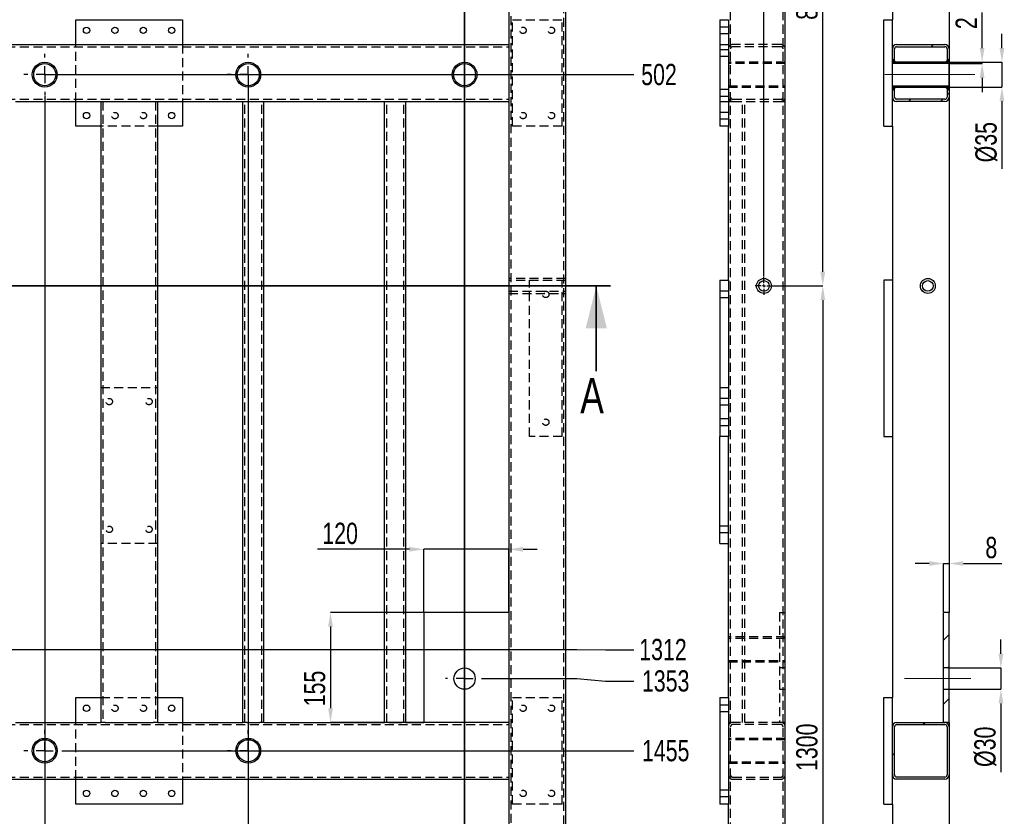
# Model space of a CAD drawing. Header units: millimetres. Extents: x 5 to 589, y 5 to 415.
# Tile 5 of 18: x 110 to 249, y 211 to 324. Entities that reach past the tile are written whole.
import ezdxf

# ---------------------------------------------------------------- set-up
doc = ezdxf.new("R2010")
doc.units = ezdxf.units.MM
doc.header["$PDSIZE"] = -1
doc.linetypes.add('CENTERX2', pattern=[20.32, 12.7, -2.54, 2.54, -2.54])
doc.linetypes.add('HIDDEN', pattern=[1.905, 1.27, -0.635])
for name, color, linetype in [('COTES', 1, 'Continuous'), ('TRAIT-FINS', 9, 'Continuous'), ('TRAIT-MIXTES', 3, 'CENTERX2'), ('TRAIT-TIRET', 2, 'HIDDEN')]:
    doc.layers.add(name, color=color, linetype=linetype)
doc.layers.add('TRAIT-FORT', color=4, linetype='Continuous', lineweight=25)
doc.styles.add('SLDTEXTSTYLE0', font='TXT', dxfattribs={"width": 0.75})
doc.dimstyles.new('SLDDIMSTYLE1', dxfattribs={"dimtxt": 3, "dimasz": 2, "dimexe": 0, "dimexo": 0.0625, "dimgap": 0.75, "dimtad": 0, "dimtih": 1, "dimtoh": 1, "dimdec": 0, "dimlfac": 10, "dimrnd": 1e-09, "dimzin": 12, "dimdsep": 46, "dimtxsty": 'SLDTEXTSTYLE0', "dimsah": 1, "dimcen": 0.09, "dimadec": 0, "dimazin": 3, "dimtfac": 1, "dimtdec": 0, "dimtofl": 0, "dimtmove": 0, "dimatfit": 3, "dimfxl": 1, "dimfrac": 2, "dimtolj": 1, "dimtzin": 12, "dimarcsym": 0})
doc.dimstyles.new('SLDDIMSTYLE2', dxfattribs={"dimtxt": 3, "dimasz": 2, "dimexe": 0, "dimexo": 0.0625, "dimgap": 0.75, "dimtad": 1, "dimdec": 0, "dimlfac": 10, "dimrnd": 1e-09, "dimzin": 12, "dimdsep": 46, "dimtxsty": 'SLDTEXTSTYLE0', "dimsah": 1, "dimcen": 0.09, "dimadec": 0, "dimazin": 3, "dimtfac": 1, "dimtdec": 0, "dimtofl": 0, "dimtmove": 0, "dimatfit": 3, "dimfxl": 1, "dimfrac": 2, "dimtolj": 1, "dimtzin": 12, "dimarcsym": 0})
doc.dimstyles.new('SLDDIMSTYLE3', dxfattribs={"dimtxt": 3, "dimasz": 2, "dimexe": 0, "dimexo": 0.0625, "dimgap": 0.75, "dimtad": 1, "dimdec": 0, "dimlfac": 10, "dimrnd": 1e-09, "dimzin": 12, "dimdsep": 46, "dimtxsty": 'SLDTEXTSTYLE0', "dimsah": 1, "dimcen": 0.09, "dimadec": 0, "dimazin": 3, "dimtfac": 1, "dimtdec": 0, "dimtmove": 0, "dimatfit": 0, "dimfxl": 1, "dimfrac": 2, "dimtolj": 1, "dimtzin": 12, "dimarcsym": 0})
pattern_1 = [(45, (0, 0), (-13.4704, 13.4704), []), (45, (4.49, 2e-323), (-13.4704, 13.4704), []), (45, (8.98, 4e-323), (-13.4704, 13.4704), []), (45, (13.47, 6e-323), (-13.4704, 13.4704), [])]

# ---------------------------------------------------------------- blocks, each defined once
blk = doc.blocks.new('_D_1')
at = {"layer": 'COTES', "color": 0, "lineweight": -2, "transparency": 16777216}
blk.add_line((114.09, 315.85), (197.01, 315.85), dxfattribs=at)
at = {"layer": 'Defpoints', "color": 0, "transparency": 16777216}
for p in [(187.41, 366.09), (114.02, 315.85), (197.01, 315.85)]:
    blk.add_point(p, dxfattribs=at)
at = {"layer": 'COTES', "color": 0, "transparency": 16777216, "insert": (200.57, 315.85), "char_height": 3, "attachment_point": 5, "style": 'SLDTEXTSTYLE0'}
blk.add_mtext('\\A1;502', dxfattribs=at)
blk = doc.blocks.new('_D_2')
at = {"layer": 'COTES', "color": 0, "lineweight": -2, "transparency": 16777216}
for p, q in [((69.63, 234.88), (189.01, 234.88)), ((189.01, 234.88), (193.01, 234.84)), ((193.01, 234.84), (197.01, 234.84))]:
    blk.add_line(p, q, dxfattribs=at)
at = {"layer": 'Defpoints', "color": 0, "transparency": 16777216}
for p in [(187.41, 366.09), (69.57, 234.88), (197.01, 234.84)]:
    blk.add_point(p, dxfattribs=at)
at = {"layer": 'COTES', "color": 0, "transparency": 16777216, "insert": (201.13, 234.84), "char_height": 3, "attachment_point": 5, "style": 'SLDTEXTSTYLE0'}
blk.add_mtext('\\A1;1312', dxfattribs=at)
blk = doc.blocks.new('_D_3')
at = {"layer": 'COTES', "color": 0, "lineweight": -2, "transparency": 16777216}
for p, q in [((175.93, 230.76), (189.01, 230.76)), ((189.01, 230.76), (193.01, 230.42)), ((193.01, 230.42), (197.01, 230.42))]:
    blk.add_line(p, q, dxfattribs=at)
at = {"layer": 'Defpoints', "color": 0, "transparency": 16777216}
for p in [(187.41, 366.09), (175.87, 230.76), (197.01, 230.42)]:
    blk.add_point(p, dxfattribs=at)
at = {"layer": 'COTES', "color": 0, "transparency": 16777216, "insert": (201.51, 230.42), "char_height": 3, "attachment_point": 5, "style": 'SLDTEXTSTYLE0'}
blk.add_mtext('\\A1;1353', dxfattribs=at)
blk = doc.blocks.new('_D_4')
at = {"layer": 'COTES', "color": 0, "lineweight": -2, "transparency": 16777216}
blk.add_line((117.04, 220.6), (197.01, 220.6), dxfattribs=at)
at = {"layer": 'Defpoints', "color": 0, "transparency": 16777216}
for p in [(187.41, 366.09), (116.97, 220.6), (197.01, 220.6)]:
    blk.add_point(p, dxfattribs=at)
at = {"layer": 'COTES', "color": 0, "transparency": 16777216, "insert": (201.51, 220.6), "char_height": 3, "attachment_point": 5, "style": 'SLDTEXTSTYLE0'}
blk.add_mtext('\\A1;1455', dxfattribs=at)
blk = doc.blocks.new('_D_5')
at = {"layer": 'COTES', "color": 0, "lineweight": -2, "transparency": 16777216}
blk.add_line((69.83, 206.31), (197.01, 206.31), dxfattribs=at)
at = {"layer": 'Defpoints', "color": 0, "transparency": 16777216}
for p in [(187.41, 366.09), (69.77, 206.31), (197.01, 206.31)]:
    blk.add_point(p, dxfattribs=at)
at = {"layer": 'COTES', "color": 0, "transparency": 16777216, "insert": (201.51, 206.31), "char_height": 3, "attachment_point": 5, "style": 'SLDTEXTSTYLE0'}
blk.add_mtext('\\A1;1598', dxfattribs=at)
blk = doc.blocks.new('_D_6')
at = {"layer": 'COTES', "color": 0, "lineweight": -2, "transparency": 16777216}
blk.add_line((187.47, 79.09), (197.01, 79.09), dxfattribs=at)
at = {"layer": 'Defpoints', "color": 0, "transparency": 16777216}
for p in [(187.41, 366.09), (187.41, 79.09), (197.01, 79.09)]:
    blk.add_point(p, dxfattribs=at)
at = {"layer": 'COTES', "color": 0, "transparency": 16777216, "insert": (201.7, 79.09), "char_height": 3, "attachment_point": 5, "style": 'SLDTEXTSTYLE0'}
blk.add_mtext('\\A1;2870', dxfattribs=at)
blk = doc.blocks.new('_D_9')
at = {"layer": 'COTES', "color": 0, "lineweight": -2, "transparency": 16777216}
blk.add_line((114.02, 312.83), (114.02, 68.59), dxfattribs=at)
at = {"layer": 'Defpoints', "color": 0, "transparency": 16777216}
for p in [(114.02, 312.9), (64.41, 79.09), (114.02, 68.59)]:
    blk.add_point(p, dxfattribs=at)
at = {"layer": 'COTES', "color": 0, "transparency": 16777216, "insert": (114.02, 64.84), "char_height": 3, "attachment_point": 5, "rotation": 90, "style": 'SLDTEXTSTYLE0'}
blk.add_mtext('\\A1;496', dxfattribs=at)
blk = doc.blocks.new('_D_10')
at = {"layer": 'COTES', "color": 0, "lineweight": -2, "transparency": 16777216}
blk.add_line((142.69, 315.78), (142.69, 68.59), dxfattribs=at)
at = {"layer": 'Defpoints', "color": 0, "transparency": 16777216}
for p in [(142.69, 315.85), (64.41, 79.09), (142.69, 68.59)]:
    blk.add_point(p, dxfattribs=at)
at = {"layer": 'COTES', "color": 0, "transparency": 16777216, "insert": (142.69, 64.84), "char_height": 3, "attachment_point": 5, "rotation": 90, "style": 'SLDTEXTSTYLE0'}
blk.add_mtext('\\A1;783', dxfattribs=at)
blk = doc.blocks.new('_D_24')
at = {"layer": 'COTES', "color": 0, "lineweight": -2, "transparency": 16777216}
for p, q in [((165.41, 248.98), (152.45, 248.98)), ((167.41, 240.16), (167.41, 248.98)), ((179.41, 248.98), (167.41, 248.98)), ((179.41, 240.16), (179.41, 248.98)), ((181.41, 248.98), (183.41, 248.98))]:
    blk.add_line(p, q, dxfattribs=at)
at = {"layer": 'COTES', "color": 0, "transparency": 16777216}
for points in [[(165.41, 249.32), (165.41, 248.65), (167.41, 248.98)], [(181.41, 249.32), (181.41, 248.65), (179.41, 248.98)]]:
    blk.add_solid(points, dxfattribs=at)
at = {"layer": 'Defpoints', "color": 0, "transparency": 16777216}
for p in [(167.41, 248.98), (167.41, 240.09), (179.41, 240.09)]:
    blk.add_point(p, dxfattribs=at)
at = {"layer": 'COTES', "color": 0, "transparency": 16777216, "insert": (155.64, 252.73), "char_height": 3, "attachment_point": 2, "style": 'SLDTEXTSTYLE0'}
blk.add_mtext('\\A1;120', dxfattribs=at)
blk = doc.blocks.new('_D_25')
at = {"layer": 'COTES', "color": 0, "lineweight": -2, "transparency": 16777216}
for p, q in [((167.34, 240.09), (154.28, 240.09)), ((154.28, 238.09), (154.28, 226.59)), ((167.34, 224.59), (154.28, 224.59))]:
    blk.add_line(p, q, dxfattribs=at)
at = {"layer": 'COTES', "color": 0, "transparency": 16777216}
for points in [[(153.95, 238.09), (154.62, 238.09), (154.28, 240.09)], [(153.95, 226.59), (154.62, 226.59), (154.28, 224.59)]]:
    blk.add_solid(points, dxfattribs=at)
at = {"layer": 'Defpoints', "color": 0, "transparency": 16777216}
for p in [(167.41, 240.09), (154.28, 224.59), (167.41, 224.59)]:
    blk.add_point(p, dxfattribs=at)
at = {"layer": 'COTES', "color": 0, "transparency": 16777216, "insert": (150.53, 229.37), "char_height": 3, "attachment_point": 2, "rotation": 90, "style": 'SLDTEXTSTYLE0'}
blk.add_mtext('\\A1;155', dxfattribs=at)
blk = doc.blocks.new('SW_CENTERMARKSYMBOL_2')
at = {"layer": 'TRAIT-MIXTES', "color": 0}
for p, q in [((0, 2.4), (0, 2.95)), ((-2.4, 0), (-2.95, 0)), ((0, 0), (-1.2, 0)), ((0, 0), (0, 1.2)), ((0, 0), (0, -1.2)), ((0, 0), (1.2, 0)), ((2.4, 0), (2.95, 0)), ((0, -2.4), (0, -2.95))]:
    blk.add_line(p, q, dxfattribs=at)
blk = doc.blocks.new('SW_CENTERMARKSYMBOL_3')
at = {"layer": 'TRAIT-MIXTES', "color": 0}
for p, q in [((0, 2.4), (0, 2.95)), ((-2.4, 0), (-2.95, 0)), ((0, 0), (-1.2, 0)), ((0, 0), (0, 1.2)), ((0, 0), (0, -1.2)), ((0, 0), (1.2, 0)), ((2.4, 0), (2.95, 0)), ((0, -2.4), (0, -2.95))]:
    blk.add_line(p, q, dxfattribs=at)
blk = doc.blocks.new('SW_CENTERMARKSYMBOL_4')
at = {"layer": 'TRAIT-MIXTES', "color": 0}
for p, q in [((0, 2.4), (0, 2.7)), ((-2.4, 0), (-2.7, 0)), ((0, 0), (-1.2, 0)), ((0, 0), (0, 1.2)), ((0, 0), (0, -1.2)), ((0, 0), (1.2, 0)), ((2.4, 0), (2.7, 0)), ((0, -2.4), (0, -2.7))]:
    blk.add_line(p, q, dxfattribs=at)
blk = doc.blocks.new('SW_CENTERMARKSYMBOL_5')
at = {"layer": 'TRAIT-MIXTES', "color": 0}
for p, q in [((0, 2.4), (0, 2.95)), ((-2.4, 0), (-2.95, 0)), ((0, 0), (-1.2, 0)), ((0, 0), (0, 1.2)), ((0, 0), (0, -1.2)), ((0, 0), (1.2, 0)), ((2.4, 0), (2.95, 0)), ((0, -2.4), (0, -2.95))]:
    blk.add_line(p, q, dxfattribs=at)
blk = doc.blocks.new('SW_CENTERMARKSYMBOL_6')
at = {"layer": 'TRAIT-MIXTES', "color": 0}
for p, q in [((0, 2.4), (0, 2.95)), ((-2.4, 0), (-2.95, 0)), ((0, 0), (-1.2, 0)), ((0, 0), (0, 1.2)), ((0, 0), (0, -1.2)), ((0, 0), (1.2, 0)), ((2.4, 0), (2.95, 0)), ((0, -2.4), (0, -2.95))]:
    blk.add_line(p, q, dxfattribs=at)
blk = doc.blocks.new('_D_80')
at = {"layer": 'COTES', "color": 0, "lineweight": -2, "transparency": 16777216}
for p, q in [((217.81, 366.09), (223.65, 366.09)), ((223.65, 288.09), (223.65, 364.09)), ((216.66, 286.09), (223.65, 286.09))]:
    blk.add_line(p, q, dxfattribs=at)
at = {"layer": 'COTES', "color": 0, "transparency": 16777216}
for points in [[(223.31, 364.09), (223.98, 364.09), (223.65, 366.09)], [(223.31, 288.09), (223.98, 288.09), (223.65, 286.09)]]:
    blk.add_solid(points, dxfattribs=at)
at = {"layer": 'Defpoints', "color": 0, "transparency": 16777216}
for p in [(217.75, 366.09), (223.65, 366.09), (216.6, 286.09)]:
    blk.add_point(p, dxfattribs=at)
at = {"layer": 'COTES', "color": 0, "transparency": 16777216, "insert": (219.9, 326.09), "char_height": 3, "attachment_point": 2, "rotation": 90, "style": 'SLDTEXTSTYLE0'}
blk.add_mtext('\\A1;800', dxfattribs=at)
blk = doc.blocks.new('_D_81')
at = {"layer": 'COTES', "color": 0, "lineweight": -2, "transparency": 16777216}
for p, q in [((216.66, 286.09), (223.65, 286.09)), ((223.65, 284.09), (223.65, 158.09)), ((216.66, 156.09), (223.65, 156.09))]:
    blk.add_line(p, q, dxfattribs=at)
at = {"layer": 'COTES', "color": 0, "transparency": 16777216}
for points in [[(223.31, 284.09), (223.98, 284.09), (223.65, 286.09)], [(223.31, 158.09), (223.98, 158.09), (223.65, 156.09)]]:
    blk.add_solid(points, dxfattribs=at)
at = {"layer": 'Defpoints', "color": 0, "transparency": 16777216}
for p in [(216.6, 286.09), (216.6, 156.09), (223.65, 156.09)]:
    blk.add_point(p, dxfattribs=at)
at = {"layer": 'COTES', "color": 0, "transparency": 16777216, "insert": (219.9, 221.09), "char_height": 3, "attachment_point": 2, "rotation": 90, "style": 'SLDTEXTSTYLE0'}
blk.add_mtext('\\A1;1300', dxfattribs=at)
blk = doc.blocks.new('_D_82')
at = {"layer": 'COTES', "color": 0, "lineweight": -2, "transparency": 16777216}
for p, q in [((213.35, 370.43), (206.48, 370.43)), ((215.35, 287.41), (215.35, 370.43)), ((218.35, 370.43), (215.35, 370.43)), ((218.35, 365.56), (218.35, 370.43)), ((220.35, 370.43), (222.35, 370.43))]:
    blk.add_line(p, q, dxfattribs=at)
at = {"layer": 'COTES', "color": 0, "transparency": 16777216}
for points in [[(213.35, 370.76), (213.35, 370.1), (215.35, 370.43)], [(220.35, 370.76), (220.35, 370.1), (218.35, 370.43)]]:
    blk.add_solid(points, dxfattribs=at)
at = {"layer": 'Defpoints', "color": 0, "transparency": 16777216}
for p in [(218.35, 370.43), (218.35, 365.49), (215.35, 287.34)]:
    blk.add_point(p, dxfattribs=at)
at = {"layer": 'COTES', "color": 0, "transparency": 16777216, "insert": (208.91, 374.18), "char_height": 3, "attachment_point": 2, "style": 'SLDTEXTSTYLE0'}
blk.add_mtext('\\A1;30', dxfattribs=at)
blk = doc.blocks.new('SW_CENTERMARKSYMBOL_37')
at = {"layer": 'TRAIT-MIXTES', "color": 0}
for p, q in [((-0.4, 0), (-1.25, 0)), ((0, 0), (-0.2, 0)), ((0, 0.4), (0, 1.25)), ((0, 0), (0, 0.2)), ((0, 0), (0, -0.2)), ((0, 0), (0.2, 0)), ((0.4, 0), (1.25, 0)), ((0, -0.4), (0, -1.25))]:
    blk.add_line(p, q, dxfattribs=at)
blk = doc.blocks.new('_D_110')
at = {"layer": 'COTES', "color": 0, "lineweight": -2, "transparency": 16777216}
for p, q in [((241.45, 365.43), (241.45, 246.98)), ((238.65, 246.98), (236.65, 246.98)), ((240.65, 240.16), (240.65, 246.98)), ((240.65, 246.98), (241.45, 246.98)), ((243.45, 246.98), (248.89, 246.98))]:
    blk.add_line(p, q, dxfattribs=at)
at = {"layer": 'COTES', "color": 0, "transparency": 16777216}
for points in [[(238.65, 247.31), (238.65, 246.65), (240.65, 246.98)], [(243.45, 247.31), (243.45, 246.65), (241.45, 246.98)]]:
    blk.add_solid(points, dxfattribs=at)
at = {"layer": 'Defpoints', "color": 0, "transparency": 16777216}
for p in [(241.45, 365.49), (241.45, 246.98), (240.65, 240.09)]:
    blk.add_point(p, dxfattribs=at)
at = {"layer": 'COTES', "color": 0, "transparency": 16777216, "insert": (247.39, 250.73), "char_height": 3, "attachment_point": 2, "style": 'SLDTEXTSTYLE0'}
blk.add_mtext('\\A1;8', dxfattribs=at)
blk = doc.blocks.new('_D_111')
at = {"layer": 'COTES', "color": 0, "lineweight": -2, "transparency": 16777216}
for p, q in [((248.74, 234.26), (248.74, 236.26)), ((241.52, 232.26), (248.74, 232.26)), ((248.74, 232.26), (248.74, 229.26)), ((241.52, 229.26), (248.74, 229.26)), ((248.74, 227.26), (248.74, 217.6))]:
    blk.add_line(p, q, dxfattribs=at)
at = {"layer": 'COTES', "color": 0, "transparency": 16777216}
for points in [[(248.41, 234.26), (249.08, 234.26), (248.74, 232.26)], [(248.41, 227.26), (249.08, 227.26), (248.74, 229.26)]]:
    blk.add_solid(points, dxfattribs=at)
at = {"layer": 'Defpoints', "color": 0, "transparency": 16777216}
for p in [(241.45, 232.26), (241.45, 229.26), (248.74, 229.26)]:
    blk.add_point(p, dxfattribs=at)
at = {"layer": 'COTES', "color": 0, "transparency": 16777216, "insert": (244.99, 221.16), "char_height": 3, "attachment_point": 2, "rotation": 90, "style": 'SLDTEXTSTYLE0'}
blk.add_mtext('\\A1;%%c30', dxfattribs=at)
blk = doc.blocks.new('_D_112')
at = {"layer": 'COTES', "color": 0, "lineweight": -2, "transparency": 16777216}
for p, q in [((248.89, 319.6), (248.89, 321.6)), ((241.52, 317.6), (248.89, 317.6)), ((248.89, 317.6), (248.89, 314.1)), ((241.52, 314.1), (248.89, 314.1)), ((248.89, 312.1), (248.89, 302.59))]:
    blk.add_line(p, q, dxfattribs=at)
at = {"layer": 'COTES', "color": 0, "transparency": 16777216}
for points in [[(248.55, 319.6), (249.22, 319.6), (248.89, 317.6)], [(248.55, 312.1), (249.22, 312.1), (248.89, 314.1)]]:
    blk.add_solid(points, dxfattribs=at)
at = {"layer": 'Defpoints', "color": 0, "transparency": 16777216}
for p in [(241.45, 317.6), (241.45, 314.1), (248.89, 314.1)]:
    blk.add_point(p, dxfattribs=at)
at = {"layer": 'COTES', "color": 0, "transparency": 16777216, "insert": (245.14, 306.34), "char_height": 3, "attachment_point": 2, "rotation": 90, "style": 'SLDTEXTSTYLE0'}
blk.add_mtext('\\A1;%%c35', dxfattribs=at)
blk = doc.blocks.new('_D_113')
at = {"layer": 'COTES', "color": 0, "lineweight": -2, "transparency": 16777216}
for p, q in [((246.1, 319.6), (246.1, 324.6)), ((241.52, 317.6), (246.1, 317.6)), ((241.52, 317.4), (246.1, 317.4)), ((246.1, 317.4), (246.1, 317.6)), ((246.1, 315.4), (246.1, 313.4))]:
    blk.add_line(p, q, dxfattribs=at)
at = {"layer": 'COTES', "color": 0, "transparency": 16777216}
for points in [[(245.76, 319.6), (246.43, 319.6), (246.1, 317.6)], [(245.76, 315.4), (246.43, 315.4), (246.1, 317.4)]]:
    blk.add_solid(points, dxfattribs=at)
at = {"layer": 'Defpoints', "color": 0, "transparency": 16777216}
for p in [(241.45, 317.6), (241.45, 317.4), (246.1, 317.6)]:
    blk.add_point(p, dxfattribs=at)
at = {"layer": 'COTES', "color": 0, "transparency": 16777216, "insert": (242.35, 323.1), "char_height": 3, "attachment_point": 2, "rotation": 90, "style": 'SLDTEXTSTYLE0'}
blk.add_mtext('\\A1;2', dxfattribs=at)

msp = doc.modelspace()

# ---------------------------------------------------------------- hatches: boundary and pattern name
at = {"layer": 'TRAIT-FINS'}
h = msp.add_hatch(dxfattribs=at)
h.set_pattern_fill('DIN 201 ACIER ET FONTE', color=256, style=0, pattern_type=2)
h.set_pattern_definition(pattern_1)
edge = h.paths.add_edge_path(flags=0)
edge.add_line((234.05, 319.79), (240.85, 319.79))
edge.add_arc((240.85, 319.49), 0.3, 0, 90, ccw=False)
edge.add_line((241.15, 319.49), (241.15, 317.6))
edge.add_line((241.15, 317.6), (241.45, 317.6))
edge.add_line((241.45, 317.6), (241.45, 319.49))
edge.add_arc((240.85, 319.49), 0.6, 0, 90)
edge.add_line((240.85, 320.09), (234.05, 320.09))
edge.add_arc((234.05, 319.49), 0.6, 90, 180)
edge.add_line((233.45, 319.49), (233.45, 317.6))
edge.add_line((233.45, 317.6), (233.75, 317.6))
edge.add_line((233.75, 317.6), (233.75, 319.49))
edge.add_arc((234.05, 319.49), 0.3, 90, 180, ccw=False)
h = msp.add_hatch(dxfattribs=at)
h.set_pattern_fill('DIN 201 ACIER ET FONTE', color=256, style=0, pattern_type=2)
h.set_pattern_definition(pattern_1)
h.paths.add_polyline_path([(241.45, 317.4), (241.45, 317.6), (233.45, 317.6), (233.45, 317.4)], flags=0)
h = msp.add_hatch(dxfattribs=at)
h.set_pattern_fill('DIN 201 ACIER ET FONTE', color=256, style=0, pattern_type=2)
h.set_pattern_definition(pattern_1)
h.paths.add_polyline_path([(233.45, 314.3), (233.45, 314.1), (241.45, 314.1), (241.45, 314.3)], flags=0)
h = msp.add_hatch(dxfattribs=at)
h.set_pattern_fill('DIN 201 ACIER ET FONTE', color=256, style=0, pattern_type=2)
h.set_pattern_definition(pattern_1)
edge = h.paths.add_edge_path(flags=0)
edge.add_arc((234.05, 312.69), 0.6, 180, 270)
edge.add_line((234.05, 312.09), (240.85, 312.09))
edge.add_arc((240.85, 312.69), 0.6, 270, 360)
edge.add_line((241.45, 312.69), (241.45, 314.1))
edge.add_line((241.45, 314.1), (241.15, 314.1))
edge.add_line((241.15, 314.1), (241.15, 312.69))
edge.add_arc((240.85, 312.69), 0.3, 270, 360, ccw=False)
edge.add_line((240.85, 312.39), (234.05, 312.39))
edge.add_arc((234.05, 312.69), 0.3, 180, 270, ccw=False)
edge.add_line((233.75, 312.69), (233.75, 314.1))
edge.add_line((233.75, 314.1), (233.45, 314.1))
edge.add_line((233.45, 314.1), (233.45, 312.69))
h = msp.add_hatch(dxfattribs=at)
h.set_pattern_fill('DIN 201 ACIER ET FONTE', color=256, style=0, pattern_type=2)
h.set_pattern_definition(pattern_1)
h.paths.add_polyline_path([(241.45, 232.26), (241.45, 240.09), (240.65, 240.09), (240.65, 232.26)], flags=0)
h = msp.add_hatch(dxfattribs=at)
h.set_pattern_fill('DIN 201 ACIER ET FONTE', color=256, style=0, pattern_type=2)
h.set_pattern_definition(pattern_1)
h.paths.add_polyline_path([(240.65, 224.59), (241.45, 224.59), (241.45, 229.26), (240.65, 229.26)], flags=0)
h = msp.add_hatch(dxfattribs=at)
h.set_pattern_fill('DIN 201 ACIER ET FONTE', color=256, style=0, pattern_type=2)
h.set_pattern_definition(pattern_1)
edge = h.paths.add_edge_path(flags=0)
edge.add_arc((240.85, 223.99), 0.6, 0, 90)
edge.add_line((240.85, 224.59), (234.05, 224.59))
edge.add_arc((234.05, 223.99), 0.6, 90, 180)
edge.add_line((233.45, 223.99), (233.45, 217.19))
edge.add_arc((234.05, 217.19), 0.6, 180, 270)
edge.add_line((234.05, 216.59), (240.85, 216.59))
edge.add_arc((240.85, 217.19), 0.6, 270, 360)
edge.add_line((241.45, 217.19), (241.45, 223.99))
edge = h.paths.add_edge_path(flags=0)
edge.add_line((234.05, 224.29), (240.85, 224.29))
edge.add_arc((240.85, 223.99), 0.3, 0, 90, ccw=False)
edge.add_line((241.15, 223.99), (241.15, 217.19))
edge.add_arc((240.85, 217.19), 0.3, 270, 360, ccw=False)
edge.add_line((240.85, 216.89), (234.05, 216.89))
edge.add_arc((234.05, 217.19), 0.3, 180, 270, ccw=False)
edge.add_line((233.75, 217.19), (233.75, 223.99))
edge.add_arc((234.05, 223.99), 0.3, 90, 180, ccw=False)

# ---------------------------------------------------------------- linework, layer by layer
at = {"lineweight": 35}
for p, q in [((173.17, 371.11), (173.17, 72.15)), ((193.73, 286.09), (58.33, 286.09)), ((191.73, 274.09), (191.73, 286.09))]:
    msp.add_line(p, q, dxfattribs=at)
at = {"lineweight": 18}
for p, q in [((233.95, 317.6), (233.45, 318.1)), ((241.45, 318.1), (240.95, 317.6)), ((233.95, 314.1), (233.45, 313.6)), ((240.95, 314.1), (241.45, 313.6))]:
    msp.add_line(p, q, dxfattribs=at)
for points in [[(233.95, 317.6), (233.45, 317.6), (233.45, 318.1)], [(241.45, 318.1), (241.45, 317.6), (240.95, 317.6)], [(233.95, 314.1), (233.45, 314.1), (233.45, 313.6)], [(240.95, 314.1), (241.45, 314.1), (241.45, 313.6)]]:
    msp.add_solid(points, dxfattribs=at)
at = {"lineweight": 35}
msp.add_solid([(191.73, 286.09), (190.23, 280.09), (193.23, 280.09)], dxfattribs=at)
at = {"layer": 'TRAIT-FORT', "lineweight": 25}
for p, q in [((187.41, 366.09), (187.41, 79.09)), ((218.35, 79.69), (218.35, 365.49)), ((233.45, 354.59), (233.45, 323.59)), ((241.45, 336.19), (241.45, 319.49)), ((179.41, 335.59), (179.41, 320.09)), ((118.41, 320.09), (118.41, 323.59)), ((118.41, 323.59), (133.41, 323.59)), ((133.41, 323.59), (133.41, 320.09)), ((209.15, 323.59), (209.15, 308.59)), ((209.15, 323.59), (210.35, 323.59)), ((210.35, 323.59), (210.35, 308.59)), ((232.25, 308.59), (232.25, 323.59)), ((232.25, 323.59), (233.45, 323.59)), ((233.45, 319.49), (233.45, 323.59)), ((72.41, 320.09), (179.41, 320.09)), ((179.41, 320.09), (179.41, 319.49)), ((179.41, 319.49), (179.41, 312.69)), ((233.45, 317.6), (233.45, 319.49)), ((233.75, 317.6), (233.75, 319.49)), ((234.05, 320.09), (240.85, 320.09)), ((234.05, 319.79), (240.85, 319.79)), ((241.15, 319.49), (241.15, 317.6)), ((241.45, 319.49), (241.45, 317.6)), ((233.75, 317.6), (233.45, 317.6)), ((241.45, 317.6), (233.45, 317.6)), ((233.45, 317.4), (233.45, 317.6)), ((241.45, 317.4), (233.45, 317.4)), ((233.45, 314.3), (233.45, 317.4)), ((241.45, 317.6), (241.15, 317.6)), ((241.45, 317.4), (241.45, 317.6)), ((241.45, 314.3), (241.45, 317.4)), ((233.45, 314.3), (241.45, 314.3)), ((233.45, 314.1), (233.45, 314.3)), ((233.45, 314.1), (233.75, 314.1)), ((233.45, 312.69), (233.45, 314.1)), ((233.45, 314.1), (241.45, 314.1)), ((233.75, 312.69), (233.75, 314.1)), ((241.15, 314.1), (241.45, 314.1)), ((241.15, 314.1), (241.15, 312.69)), ((241.45, 314.1), (241.45, 314.3)), ((241.45, 314.1), (241.45, 312.69)), ((179.41, 312.69), (179.41, 312.09)), ((233.45, 308.59), (233.45, 312.69)), ((240.85, 312.39), (234.05, 312.39)), ((241.45, 312.69), (241.45, 240.09)), ((109.91, 312.09), (121.91, 312.09)), ((118.41, 308.59), (118.41, 312.09)), ((121.91, 312.09), (121.91, 224.59)), ((121.91, 312.09), (122.51, 312.09)), ((122.51, 312.09), (129.31, 312.09)), ((129.31, 312.09), (129.91, 312.09)), ((129.91, 312.09), (129.91, 224.59)), ((129.91, 312.09), (141.91, 312.09)), ((133.41, 312.09), (133.41, 308.59)), ((141.91, 224.59), (141.91, 312.09)), ((141.91, 312.09), (142.51, 312.09)), ((142.51, 312.09), (144.31, 312.09)), ((144.31, 312.09), (144.91, 312.09)), ((144.91, 224.59), (144.91, 312.09)), ((144.91, 312.09), (161.91, 312.09)), ((161.91, 224.59), (161.91, 312.09)), ((161.91, 312.09), (162.51, 312.09)), ((162.51, 312.09), (164.31, 312.09)), ((164.31, 312.09), (164.91, 312.09)), ((164.91, 224.59), (164.91, 312.09)), ((164.91, 312.09), (179.41, 312.09)), ((179.41, 312.09), (179.41, 240.09)), ((240.85, 312.09), (234.05, 312.09)), ((121.91, 308.59), (118.41, 308.59)), ((133.41, 308.59), (129.91, 308.59)), ((210.35, 308.59), (209.15, 308.59)), ((210.35, 286.89), (210.35, 308.59)), ((232.25, 308.59), (233.45, 308.59)), ((233.45, 308.59), (233.45, 228.09)), ((209.15, 286.89), (210.35, 286.89)), ((209.15, 286.89), (209.15, 264.89)), ((210.35, 286.89), (210.35, 264.89)), ((232.25, 286.89), (232.25, 264.89)), ((233.45, 286.89), (232.25, 286.89)), ((209.15, 249.79), (209.15, 264.89)), ((210.35, 264.89), (209.15, 264.89)), ((210.35, 228.09), (210.35, 264.89)), ((232.25, 264.89), (233.45, 264.89)), ((209.15, 249.79), (210.35, 249.79)), ((167.41, 240.09), (167.41, 224.59)), ((179.41, 240.09), (167.41, 240.09)), ((179.41, 240.09), (179.41, 224.59)), ((240.65, 232.26), (240.65, 240.09)), ((241.45, 240.09), (240.65, 240.09)), ((241.45, 232.26), (241.45, 240.09)), ((241.45, 232.26), (240.65, 232.26)), ((240.65, 229.26), (240.65, 232.26)), ((241.45, 229.26), (241.45, 232.26)), ((240.65, 229.26), (241.45, 229.26)), ((240.65, 224.59), (240.65, 229.26)), ((241.45, 224.59), (241.45, 229.26)), ((118.41, 224.59), (118.41, 228.09)), ((118.41, 228.09), (121.91, 228.09)), ((129.91, 228.09), (133.41, 228.09)), ((133.41, 228.09), (133.41, 224.59)), ((209.15, 228.09), (209.15, 213.09)), ((209.15, 228.09), (210.35, 228.09)), ((210.35, 228.09), (210.35, 213.09)), ((232.25, 213.09), (232.25, 228.09)), ((232.25, 228.09), (233.45, 228.09)), ((233.45, 223.99), (233.45, 228.09)), ((109.91, 224.59), (121.91, 224.59)), ((122.51, 224.59), (121.91, 224.59)), ((122.51, 224.59), (129.31, 224.59)), ((129.91, 224.59), (129.31, 224.59)), ((129.91, 224.59), (141.91, 224.59)), ((142.51, 224.59), (141.91, 224.59)), ((142.51, 224.59), (144.31, 224.59)), ((144.91, 224.59), (144.31, 224.59)), ((144.91, 224.59), (161.91, 224.59)), ((162.51, 224.59), (161.91, 224.59)), ((162.51, 224.59), (164.31, 224.59)), ((164.91, 224.59), (164.31, 224.59)), ((164.91, 224.59), (167.41, 224.59)), ((179.41, 224.59), (167.41, 224.59)), ((179.41, 224.59), (179.41, 223.99)), ((179.41, 223.99), (179.41, 217.19)), ((233.45, 217.19), (233.45, 223.99)), ((233.75, 217.19), (233.75, 223.99)), ((234.05, 224.59), (240.85, 224.59)), ((234.05, 224.29), (240.85, 224.29)), ((241.45, 224.59), (240.65, 224.59)), ((241.15, 223.99), (241.15, 217.19)), ((241.45, 224.59), (241.45, 223.99)), ((241.45, 223.99), (241.45, 217.19)), ((72.41, 216.59), (179.41, 216.59)), ((118.41, 213.09), (118.41, 216.59)), ((133.41, 216.59), (133.41, 213.09)), ((179.41, 217.19), (179.41, 216.59)), ((179.41, 216.59), (179.41, 201.09)), ((233.45, 213.09), (233.45, 217.19)), ((240.85, 216.89), (234.05, 216.89)), ((240.85, 216.59), (234.05, 216.59)), ((241.45, 217.19), (241.45, 200.49)), ((133.41, 213.09), (118.41, 213.09)), ((210.35, 213.09), (209.15, 213.09)), ((210.35, 191.39), (210.35, 213.09)), ((232.25, 213.09), (233.45, 213.09)), ((233.45, 213.09), (233.45, 90.59))]:
    msp.add_line(p, q, dxfattribs=at)
for centre, radius in [((119.91, 322.09), 0.45), ((123.91, 322.09), 0.45), ((127.91, 322.09), 0.45), ((131.91, 322.09), 0.45), ((114.02, 315.85), 1.75), ((114.02, 315.85), 1.55), ((142.69, 315.85), 1.75), ((142.69, 315.85), 1.55), ((173.17, 315.85), 1.75), ((173.17, 315.85), 1.55), ((119.91, 310.09), 0.45), ((131.91, 310.09), 0.45), ((215.35, 286.09), 1.05), ((215.35, 286.09), 0.75), ((238.45, 286.09), 1.05), ((238.45, 286.09), 0.75), ((173.17, 230.76), 1.5), ((119.91, 226.59), 0.45), ((131.91, 226.59), 0.45), ((114.02, 220.6), 1.75), ((114.02, 220.6), 1.55), ((142.69, 220.6), 1.75), ((142.69, 220.6), 1.55), ((119.91, 214.59), 0.45), ((123.91, 214.59), 0.45), ((127.91, 214.59), 0.45), ((131.91, 214.59), 0.45)]:
    msp.add_circle(centre, radius, dxfattribs=at)
for centre, radius, start, end in [((234.05, 319.49), 0.6, 90, 180), ((234.05, 319.49), 0.3, 90, 180), ((240.85, 319.49), 0.6, 0, 90), ((240.85, 319.49), 0.3, 0, 90), ((234.05, 312.69), 0.6, 180, 270), ((234.05, 312.69), 0.3, 180, 270), ((240.85, 312.69), 0.3, 270, 0), ((240.85, 312.69), 0.6, 270, 0), ((234.05, 223.99), 0.6, 90, 180), ((234.05, 223.99), 0.3, 90, 180), ((240.85, 223.99), 0.6, 0, 90), ((240.85, 223.99), 0.3, 0, 90), ((234.05, 217.19), 0.6, 180, 270), ((234.05, 217.19), 0.3, 180, 270), ((240.85, 217.19), 0.3, 270, 0), ((240.85, 217.19), 0.6, 270, 0)]:
    msp.add_arc(centre, radius, start, end, dxfattribs=at)
at = {"layer": 'TRAIT-MIXTES', "lineweight": 18}
for p, q in [((245.08, 315.85), (230.43, 315.85)), ((244.5, 230.76), (235.14, 230.76))]:
    msp.add_line(p, q, dxfattribs=at)
at = {"layer": 'TRAIT-TIRET'}
for p, q in [((187.11, 365.79), (187.11, 79.39)), ((210.65, 79.69), (210.65, 365.49)), ((218.05, 79.69), (218.05, 365.49)), ((179.71, 358.39), (179.71, 86.79)), ((179.91, 308.59), (179.91, 323.59)), ((179.91, 323.59), (186.91, 323.59)), ((186.91, 308.59), (186.91, 323.59)), ((210.35, 322.54), (209.15, 322.54)), ((209.15, 321.64), (210.35, 321.64)), ((72.41, 319.79), (179.41, 319.79)), ((118.41, 312.09), (118.41, 320.09)), ((133.41, 320.09), (133.41, 312.09)), ((209.15, 320.09), (210.35, 320.09)), ((210.35, 319.34), (209.15, 319.34)), ((217.75, 320.09), (210.95, 320.09)), ((217.75, 319.79), (210.95, 319.79)), ((209.15, 318.44), (210.35, 318.44)), ((218.35, 317.6), (210.35, 317.6)), ((210.65, 317.6), (210.35, 317.6)), ((218.35, 317.4), (210.35, 317.4)), ((218.35, 317.6), (218.05, 317.6)), ((210.35, 313.74), (209.15, 313.74)), ((210.35, 314.3), (218.35, 314.3)), ((210.35, 314.1), (218.35, 314.1)), ((210.35, 314.1), (210.65, 314.1)), ((218.05, 314.1), (218.35, 314.1)), ((72.41, 312.39), (179.41, 312.39)), ((209.15, 312.84), (210.35, 312.84)), ((210.95, 312.39), (217.75, 312.39)), ((122.21, 312.09), (122.21, 224.59)), ((129.61, 312.09), (129.61, 224.59)), ((142.21, 224.59), (142.21, 312.09)), ((144.61, 224.59), (144.61, 312.09)), ((162.21, 224.59), (162.21, 312.09)), ((164.61, 224.59), (164.61, 312.09)), ((209.15, 312.09), (210.35, 312.09)), ((210.35, 312.09), (210.95, 312.09)), ((210.95, 312.09), (217.75, 312.09)), ((212.35, 224.59), (212.35, 312.09)), ((212.65, 224.59), (212.65, 312.09)), ((217.75, 312.09), (218.35, 312.09)), ((210.35, 310.54), (209.15, 310.54)), ((209.15, 309.64), (210.35, 309.64)), ((129.91, 308.59), (121.91, 308.59)), ((186.91, 308.59), (179.91, 308.59)), ((187.41, 287.14), (179.41, 287.14)), ((179.71, 287.14), (179.41, 287.14)), ((187.41, 286.84), (179.41, 286.84)), ((182.31, 264.89), (182.31, 286.89)), ((182.31, 286.89), (186.91, 286.89)), ((186.91, 264.89), (186.91, 286.89)), ((187.41, 287.14), (187.11, 287.14)), ((187.41, 287.14), (187.41, 285.04)), ((179.41, 285.34), (187.41, 285.34)), ((179.41, 285.04), (187.41, 285.04)), ((179.41, 285.04), (179.71, 285.04)), ((187.11, 285.04), (187.41, 285.04)), ((210.35, 285.34), (209.15, 285.34)), ((209.15, 284.44), (210.35, 284.44)), ((121.91, 271.79), (129.91, 271.79)), ((209.15, 271.79), (210.35, 271.79)), ((210.35, 270.24), (209.15, 270.24)), ((209.15, 269.34), (210.35, 269.34)), ((210.35, 267.34), (209.15, 267.34)), ((209.15, 266.44), (210.35, 266.44)), ((186.91, 264.89), (182.31, 264.89)), ((210.35, 252.24), (209.15, 252.24)), ((209.15, 251.34), (210.35, 251.34)), ((129.91, 249.79), (121.91, 249.79)), ((217.55, 240.09), (217.55, 224.59)), ((217.55, 240.09), (218.35, 240.09)), ((218.35, 236.63), (210.35, 236.63)), ((210.65, 236.63), (210.35, 236.63)), ((218.35, 236.43), (210.35, 236.43)), ((218.35, 236.63), (218.05, 236.63)), ((210.35, 233.33), (218.35, 233.33)), ((210.35, 233.13), (218.35, 233.13)), ((210.35, 233.13), (210.65, 233.13)), ((218.05, 233.13), (218.35, 233.13)), ((218.35, 232.26), (217.55, 232.26)), ((217.55, 229.26), (218.35, 229.26)), ((121.91, 228.09), (129.91, 228.09)), ((179.91, 228.09), (186.91, 228.09)), ((179.91, 213.09), (179.91, 228.09)), ((186.91, 213.09), (186.91, 228.09)), ((210.35, 227.04), (209.15, 227.04)), ((209.15, 226.14), (210.35, 226.14)), ((72.41, 224.29), (179.41, 224.29)), ((118.41, 216.59), (118.41, 224.59)), ((133.41, 224.59), (133.41, 216.59)), ((210.95, 224.59), (210.35, 224.59)), ((217.75, 224.59), (210.95, 224.59)), ((217.75, 224.29), (210.95, 224.29)), ((218.35, 224.59), (217.75, 224.59)), ((218.35, 222.35), (210.35, 222.35)), ((210.65, 222.35), (210.35, 222.35)), ((218.35, 222.15), (210.35, 222.15)), ((218.35, 222.35), (218.05, 222.35)), ((210.35, 219.05), (218.35, 219.05)), ((210.35, 218.85), (218.35, 218.85)), ((210.35, 218.85), (210.65, 218.85)), ((218.05, 218.85), (218.35, 218.85)), ((72.41, 216.89), (179.41, 216.89)), ((210.95, 216.89), (217.75, 216.89)), ((210.95, 216.59), (217.75, 216.59)), ((210.35, 215.04), (209.15, 215.04)), ((209.15, 214.14), (210.35, 214.14)), ((186.91, 213.09), (179.91, 213.09))]:
    msp.add_line(p, q, dxfattribs=at)
for centre in [(181.41, 322.09), (185.41, 322.09), (123.91, 310.09), (127.91, 310.09), (181.41, 310.09), (185.41, 310.09), (184.61, 284.89), (123.11, 269.79), (128.71, 269.79), (184.61, 266.89), (123.11, 251.79), (128.71, 251.79), (123.91, 226.59), (127.91, 226.59), (181.41, 226.59), (185.41, 226.59), (181.41, 214.59), (185.41, 214.59)]:
    msp.add_circle(centre, 0.45, dxfattribs=at)
for centre, radius, start, end in [((210.95, 319.49), 0.6, 90, 180), ((210.95, 319.49), 0.3, 90, 180), ((217.75, 319.49), 0.6, 0, 90), ((217.75, 319.49), 0.3, 0, 90), ((210.95, 312.69), 0.6, 180, 270), ((210.95, 312.69), 0.3, 180, 270), ((217.75, 312.69), 0.6, 270, 0), ((217.75, 312.69), 0.3, 270, 0), ((210.95, 223.99), 0.6, 90, 180), ((210.95, 223.99), 0.3, 90, 180), ((217.75, 223.99), 0.6, 0, 90), ((217.75, 223.99), 0.3, 0, 90), ((210.95, 217.19), 0.6, 180, 270), ((210.95, 217.19), 0.3, 180, 270), ((217.75, 217.19), 0.3, 270, 0), ((217.75, 217.19), 0.6, 270, 0)]:
    msp.add_arc(centre, radius, start, end, dxfattribs=at)

# ---------------------------------------------------------------- block references
at = {"layer": 'TRAIT-MIXTES'}
for name, p in [('SW_CENTERMARKSYMBOL_5', (114.02, 315.85)), ('SW_CENTERMARKSYMBOL_6', (142.69, 315.85)), ('SW_CENTERMARKSYMBOL_37', (215.35, 286.09)), ('SW_CENTERMARKSYMBOL_4', (173.17, 230.76)), ('SW_CENTERMARKSYMBOL_2', (114.02, 220.6)), ('SW_CENTERMARKSYMBOL_3', (142.69, 220.6))]:
    msp.add_blockref(name, p, dxfattribs=at)

# ---------------------------------------------------------------- texts
at = {"insert": (189.46, 273.12), "char_height": 5, "attachment_point": 1, "style": 'SLDTEXTSTYLE0'}
msp.add_mtext('A', dxfattribs=at)

# ---------------------------------------------------------------- dimensions: what is measured, and where the dimension line sits
at = {"layer": 'COTES'}
for base, p1, p2, picture, middle in [((218.35, 370.43), (215.35, 287.34), (218.35, 365.49), '_D_82', (208.91, 370.43)), ((241.45, 246.98), (240.65, 240.09), (241.45, 365.49), '_D_110', (247.39, 246.98)), ((167.41, 248.98), (179.41, 240.09), (167.41, 240.09), '_D_24', (155.64, 248.98))]:
    dim = msp.add_linear_dim(base=base, p1=p1, p2=p2, dimstyle='SLDDIMSTYLE3', dxfattribs=at)
    dim.commit()
    dim.dimension.update_dxf_attribs({"geometry": picture, "text_midpoint": middle, "dimtype": 160})
for feature_location, offset, dtype, origin, picture, middle in [((69.57, 234.88), (127.44, -0.04), 0, (187.41, 366.09), '_D_2', (201.13, 234.84)), ((69.77, 206.31), (127.24, 0), 0, (187.41, 366.09), '_D_5', (201.51, 206.31)), ((114.02, 315.85), (82.99, 0), 0, (187.41, 366.09), '_D_1', (200.57, 315.85)), ((116.97, 220.6), (80.04, 0), 0, (187.41, 366.09), '_D_4', (201.51, 220.6)), ((175.87, 230.76), (21.14, -0.34), 0, (187.41, 366.09), '_D_3', (201.51, 230.42)), ((187.41, 79.09), (9.6, 0), 0, (187.41, 366.09), '_D_6', (201.7, 79.09)), ((142.69, 315.85), (0, -247.25), 1, (64.41, 79.09), '_D_10', (142.69, 64.84)), ((114.02, 312.9), (0, -244.3), 1, (64.41, 79.09), '_D_9', (114.02, 64.84))]:
    dim = msp.add_ordinate_dim(feature_location=feature_location, offset=offset, dtype=dtype, origin=origin, dimstyle='SLDDIMSTYLE1', dxfattribs=at)
    dim.commit()
    dim.dimension.update_dxf_attribs({"geometry": picture, "text_midpoint": middle})
for base, p1, p2, dimstyle, picture, middle in [((223.65, 366.09), (216.6, 286.09), (217.75, 366.09), 'SLDDIMSTYLE2', '_D_80', (223.65, 326.09)), ((246.1, 317.6), (241.45, 317.4), (241.45, 317.6), 'SLDDIMSTYLE3', '_D_113', (246.1, 323.1)), ((223.65, 156.09), (216.6, 286.09), (216.6, 156.09), 'SLDDIMSTYLE2', '_D_81', (223.65, 221.09)), ((154.28, 224.59), (167.41, 240.09), (167.41, 224.59), 'SLDDIMSTYLE2', '_D_25', (154.28, 229.37))]:
    dim = msp.add_linear_dim(base=base, p1=p1, p2=p2, angle=90, dimstyle=dimstyle, dxfattribs=at)
    dim.commit()
    dim.dimension.update_dxf_attribs({"geometry": picture, "text_midpoint": middle, "dimtype": 160})
for base, p1, p2, picture, middle in [((248.89, 314.1), (241.45, 317.6), (241.45, 314.1), '_D_112', (248.89, 306.34)), ((248.74, 229.26), (241.45, 232.26), (241.45, 229.26), '_D_111', (248.74, 221.16))]:
    dim = msp.add_linear_dim(base=base, p1=p1, p2=p2, angle=90, text='%%c<>', dimstyle='SLDDIMSTYLE3', dxfattribs=at)
    dim.commit()
    dim.dimension.update_dxf_attribs({"geometry": picture, "text_midpoint": middle, "dimtype": 160})

doc.saveas('drawing.dxf')
